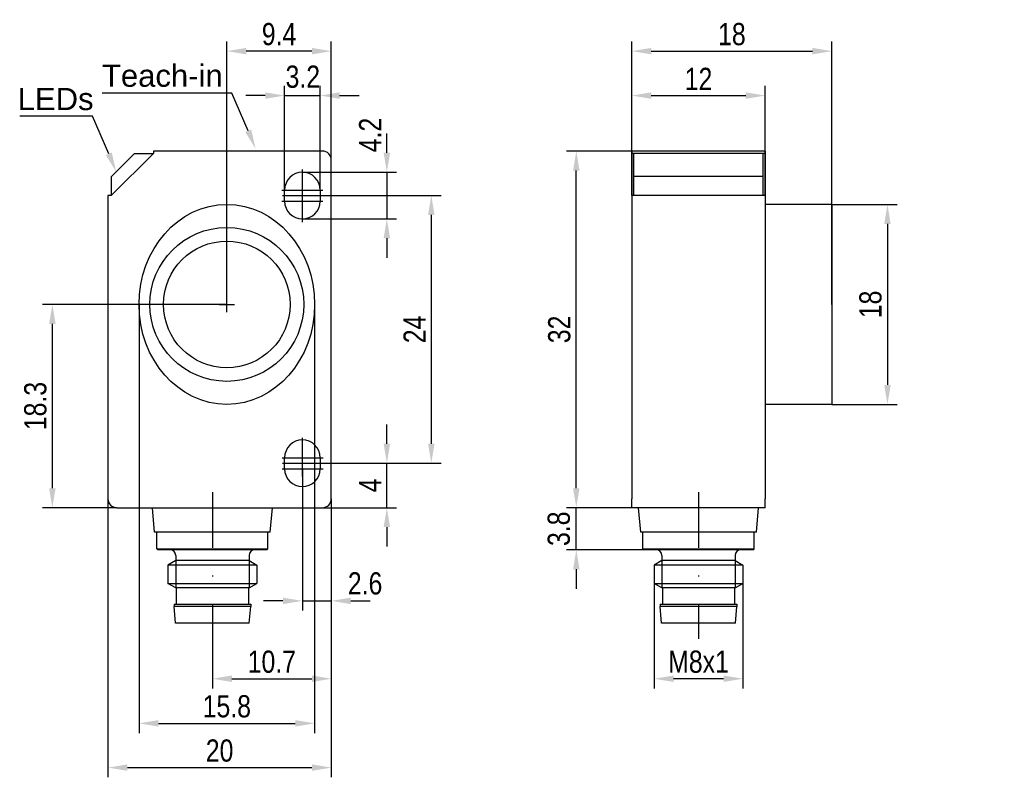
# Model space of a CAD drawing. Extents: x -288.7 to -200.1, y -23.9 to 44.3.
import ezdxf
from ezdxf.enums import TextEntityAlignment as Align

# ---------------------------------------------------------------- set-up
doc = ezdxf.new("R2010")
doc.units = 0
doc.header["$LTSCALE"] = 2
doc.linetypes.add('ACISOTGB', pattern=[9, 4, -1, 1, -1, 1, -1])
doc.linetypes.add('DASHDOT', pattern=[1, 0.5, -0.25, 0, -0.25])
doc.layers.get('0').update_dxf_attribs({"linetype": 'CONTINUOUS'})
doc.layers.get('Defpoints').update_dxf_attribs({"linetype": 'CONTINUOUS'})
for name, color, linetype in [('025', 1, 'CONTINUOUS'), ('AM_REFDIM', 6, 'CONTINUOUS'), ('AM_VIS', 3, 'CONTINUOUS'), ('BEMASSUNG', 1, 'CONTINUOUS')]:
    doc.layers.add(name, color=color, linetype=linetype)
doc.layers.add('AM_7', color=1, linetype='DASHDOT', lineweight=25)
doc.styles.add('Arial', font='ARIAL.TTF', dxfattribs={"width": 0.8})
doc.styles.add('T1', font='ROMANS.SHX', dxfattribs={"width": 0.8})
doc.dimstyles.new('Katalog. Arial', dxfattribs={"dimtxt": 4, "dimasz": 3.5, "dimexe": 1.75, "dimexo": 0, "dimgap": 1, "dimtad": 1, "dimrnd": 0.01, "dimdsep": 46, "dimtxsty": 'Arial', "dimcen": 0, "dimclrd": 1, "dimclre": 1, "dimclrt": 2, "dimadec": 0, "dimazin": 0, "dimtfac": 0.71, "dimtmove": 2, "dimatfit": 3, "dimfxl": 1, "dimtolj": 1, "dimarcsym": 0})

# ---------------------------------------------------------------- blocks, each defined once
blk = doc.blocks.new('*D21')
at = {"color": 1, "lineweight": -2, "ltscale": 5}
for p, q in [((-255.652, 32.318), (-255.652, 34.068)), ((-263.252, 30.568), (-254.777, 30.568)), ((-255.652, 30.568), (-255.652, 26.368)), ((-263.252, 26.368), (-254.777, 26.368)), ((-255.652, 24.618), (-255.652, 22.868))]:
    blk.add_line(p, q, dxfattribs=at)
at = {"color": 1, "ltscale": 5}
for points in [[(-255.944, 32.318), (-255.361, 32.318), (-255.652, 30.568)], [(-255.944, 24.618), (-255.361, 24.618), (-255.652, 26.368)]]:
    blk.add_solid(points, dxfattribs=at)
at = {"layer": 'Defpoints', "color": 0, "ltscale": 5}
for p in [(-263.252, 30.568), (-263.252, 26.368), (-255.652, 26.368)]:
    blk.add_point(p, dxfattribs=at)
at = {"color": 2, "ltscale": 5, "insert": (-257.156, 33.919), "char_height": 2, "attachment_point": 5, "rotation": 90, "style": 'Arial'}
blk.add_mtext('\\A1;4.2', dxfattribs=at)
blk = doc.blocks.new('*D22')
at = {"color": 1, "lineweight": -2, "ltscale": 5}
for p, q in [((-255.652, 6.118), (-255.652, 7.868)), ((-261.497, 4.368), (-254.777, 4.368)), ((-255.652, 0.368), (-255.652, 4.368)), ((-261.452, 0.368), (-254.777, 0.368)), ((-255.652, -1.382), (-255.652, -3.132))]:
    blk.add_line(p, q, dxfattribs=at)
at = {"color": 1, "ltscale": 5}
for points in [[(-255.944, 6.118), (-255.361, 6.118), (-255.652, 4.368)], [(-255.944, -1.382), (-255.361, -1.382), (-255.652, 0.368)]]:
    blk.add_solid(points, dxfattribs=at)
at = {"layer": 'Defpoints', "color": 0, "ltscale": 5}
for p in [(-261.497, 4.368), (-255.652, 4.368), (-261.452, 0.368)]:
    blk.add_point(p, dxfattribs=at)
at = {"color": 2, "ltscale": 5, "insert": (-257.152, 2.368), "char_height": 2, "attachment_point": 5, "rotation": 90, "style": 'Arial'}
blk.add_mtext('\\A1;4', dxfattribs=at)
blk = doc.blocks.new('*D23')
at = {"layer": 'AM_REFDIM', "color": 1, "lineweight": -2}
for p, q in [((-261.497, 28.468), (-250.777, 28.468)), ((-251.652, 26.718), (-251.652, 6.118)), ((-261.497, 4.368), (-250.777, 4.368))]:
    blk.add_line(p, q, dxfattribs=at)
at = {"layer": 'AM_REFDIM', "color": 1}
for points in [[(-251.944, 26.718), (-251.361, 26.718), (-251.652, 28.468)], [(-251.944, 6.118), (-251.361, 6.118), (-251.652, 4.368)]]:
    blk.add_solid(points, dxfattribs=at)
at = {"layer": 'Defpoints', "color": 0}
for p in [(-261.497, 28.468), (-261.497, 4.368), (-251.652, 4.368)]:
    blk.add_point(p, dxfattribs=at)
at = {"layer": 'AM_REFDIM', "color": 2, "insert": (-253.156, 16.418), "char_height": 2, "attachment_point": 5, "rotation": 90, "style": 'Arial'}
blk.add_mtext('\\A1;24', dxfattribs=at)
blk = doc.blocks.new('*D24')
at = {"layer": 'AM_REFDIM', "color": 1, "lineweight": -2}
for p, q in [((-264.852, 28.968), (-264.852, 38.343)), ((-261.652, 28.968), (-261.652, 38.343)), ((-266.602, 37.468), (-268.352, 37.468)), ((-264.852, 37.468), (-261.652, 37.468)), ((-259.902, 37.468), (-258.152, 37.468))]:
    blk.add_line(p, q, dxfattribs=at)
at = {"layer": 'AM_REFDIM', "color": 1}
for points in [[(-266.602, 37.76), (-266.602, 37.177), (-264.852, 37.468)], [(-259.902, 37.76), (-259.902, 37.177), (-261.652, 37.468)]]:
    blk.add_solid(points, dxfattribs=at)
at = {"layer": 'Defpoints', "color": 0}
for p in [(-261.652, 37.468), (-264.852, 28.968), (-261.652, 28.968)]:
    blk.add_point(p, dxfattribs=at)
at = {"layer": 'AM_REFDIM', "color": 2, "insert": (-263.214, 39.16), "char_height": 2, "attachment_point": 5, "style": 'Arial'}
blk.add_mtext('\\A1;3.2', dxfattribs=at)
blk = doc.blocks.new('*D25')
at = {"layer": 'AM_REFDIM', "color": 1, "lineweight": -2}
for p, q in [((-263.252, 3.868), (-263.252, -8.899)), ((-260.652, 1.168), (-260.652, -8.899)), ((-265.002, -8.024), (-266.752, -8.024)), ((-263.252, -8.024), (-260.652, -8.024)), ((-258.902, -8.024), (-257.152, -8.024))]:
    blk.add_line(p, q, dxfattribs=at)
at = {"layer": 'AM_REFDIM', "color": 1}
for points in [[(-265.002, -7.732), (-265.002, -8.316), (-263.252, -8.024)], [(-258.902, -7.732), (-258.902, -8.316), (-260.652, -8.024)]]:
    blk.add_solid(points, dxfattribs=at)
at = {"layer": 'Defpoints', "color": 0}
for p in [(-263.252, 3.868), (-260.652, 1.168), (-260.652, -8.024)]:
    blk.add_point(p, dxfattribs=at)
at = {"layer": 'AM_REFDIM', "color": 2, "insert": (-257.61, -6.459), "char_height": 2, "attachment_point": 5, "style": 'Arial'}
blk.add_mtext('\\A1;2.6', dxfattribs=at)
blk = doc.blocks.new('*D26')
at = {"layer": 'AM_REFDIM', "color": 1, "lineweight": -2}
for p, q in [((-260.652, 1.168), (-260.652, -15.907)), ((-271.352, -10.032), (-271.352, -15.907)), ((-269.602, -15.032), (-262.402, -15.032))]:
    blk.add_line(p, q, dxfattribs=at)
at = {"layer": 'AM_REFDIM', "color": 1}
for points in [[(-269.602, -14.74), (-269.602, -15.323), (-271.352, -15.032)], [(-262.402, -14.74), (-262.402, -15.323), (-260.652, -15.032)]]:
    blk.add_solid(points, dxfattribs=at)
at = {"layer": 'Defpoints', "color": 0}
for p in [(-260.652, 1.168), (-271.352, -10.032), (-260.652, -15.032)]:
    blk.add_point(p, dxfattribs=at)
at = {"layer": 'AM_REFDIM', "color": 2, "insert": (-266.002, -13.51), "char_height": 2, "attachment_point": 5, "style": 'Arial'}
blk.add_mtext('\\A1;10.7', dxfattribs=at)
blk = doc.blocks.new('*D27')
at = {"layer": 'AM_REFDIM', "color": 1, "lineweight": -2}
for p, q in [((-280.752, 1.168), (-280.752, -23.907)), ((-260.652, 1.168), (-260.652, -23.907)), ((-279.002, -23.032), (-262.402, -23.032))]:
    blk.add_line(p, q, dxfattribs=at)
at = {"layer": 'AM_REFDIM', "color": 1}
for points in [[(-279.002, -22.74), (-279.002, -23.323), (-280.752, -23.032)], [(-262.402, -22.74), (-262.402, -23.323), (-260.652, -23.032)]]:
    blk.add_solid(points, dxfattribs=at)
at = {"layer": 'Defpoints', "color": 0}
for p in [(-280.752, 1.168), (-260.652, 1.168), (-260.652, -23.032)]:
    blk.add_point(p, dxfattribs=at)
at = {"layer": 'AM_REFDIM', "color": 2, "insert": (-270.702, -21.51), "char_height": 2, "attachment_point": 5, "style": 'Arial'}
blk.add_mtext('\\A1;20', dxfattribs=at)
blk = doc.blocks.new('*D28')
at = {"layer": 'AM_REFDIM', "color": 1, "lineweight": -2}
for p, q in [((-270.052, 18.668), (-286.627, 18.668)), ((-285.752, 2.118), (-285.752, 16.918)), ((-279.952, 0.368), (-286.627, 0.368))]:
    blk.add_line(p, q, dxfattribs=at)
at = {"layer": 'AM_REFDIM', "color": 1}
for points in [[(-286.044, 16.918), (-285.46, 16.918), (-285.752, 18.668)], [(-286.044, 2.118), (-285.46, 2.118), (-285.752, 0.368)]]:
    blk.add_solid(points, dxfattribs=at)
at = {"layer": 'Defpoints', "color": 0}
for p in [(-285.752, 18.668), (-270.052, 18.668), (-279.952, 0.368)]:
    blk.add_point(p, dxfattribs=at)
at = {"layer": 'AM_REFDIM', "color": 2, "insert": (-287.274, 9.518), "char_height": 2, "attachment_point": 5, "rotation": 90, "style": 'Arial'}
blk.add_mtext('\\A1;18.3', dxfattribs=at)
blk = doc.blocks.new('*D29')
at = {"layer": 'AM_REFDIM', "color": 1, "lineweight": -2}
for p, q in [((-270.052, 18.668), (-270.052, 42.343)), ((-260.652, 31.668), (-260.652, 42.343)), ((-262.402, 41.468), (-268.302, 41.468))]:
    blk.add_line(p, q, dxfattribs=at)
at = {"layer": 'AM_REFDIM', "color": 1}
for points in [[(-268.302, 41.76), (-268.302, 41.177), (-270.052, 41.468)], [(-262.402, 41.76), (-262.402, 41.177), (-260.652, 41.468)]]:
    blk.add_solid(points, dxfattribs=at)
at = {"layer": 'Defpoints', "color": 0}
for p in [(-270.052, 41.468), (-260.652, 31.668), (-270.052, 18.668)]:
    blk.add_point(p, dxfattribs=at)
at = {"layer": 'AM_REFDIM', "color": 2, "insert": (-265.352, 42.99), "char_height": 2, "attachment_point": 5, "style": 'Arial'}
blk.add_mtext('\\A1;9.4', dxfattribs=at)
blk = doc.blocks.new('*D30')
at = {"layer": 'AM_REFDIM', "color": 1, "lineweight": -2}
for p, q in [((-238.607, 2.118), (-238.607, 3.868)), ((-233.607, 0.368), (-239.482, 0.368)), ((-238.607, -3.432), (-238.607, 0.368)), ((-227.607, -3.432), (-239.482, -3.432)), ((-238.607, -5.182), (-238.607, -6.932))]:
    blk.add_line(p, q, dxfattribs=at)
at = {"layer": 'AM_REFDIM', "color": 1}
for points in [[(-238.898, 2.118), (-238.315, 2.118), (-238.607, 0.368)], [(-238.898, -5.182), (-238.315, -5.182), (-238.607, -3.432)]]:
    blk.add_solid(points, dxfattribs=at)
at = {"layer": 'Defpoints', "color": 0}
for p in [(-238.607, 0.368), (-233.607, 0.368), (-227.607, -3.432)]:
    blk.add_point(p, dxfattribs=at)
at = {"layer": 'AM_REFDIM', "color": 2, "insert": (-240.173, -1.528), "char_height": 2, "attachment_point": 5, "rotation": 90, "style": 'Arial'}
blk.add_mtext('\\A1;3.8', dxfattribs=at)
blk = doc.blocks.new('*D31')
at = {"layer": 'AM_REFDIM', "color": 1, "lineweight": -2}
for p, q in [((-233.607, 32.468), (-239.482, 32.468)), ((-238.607, 2.118), (-238.607, 30.718)), ((-233.607, 0.368), (-239.482, 0.368))]:
    blk.add_line(p, q, dxfattribs=at)
at = {"layer": 'AM_REFDIM', "color": 1}
for points in [[(-238.898, 30.718), (-238.315, 30.718), (-238.607, 32.468)], [(-238.898, 2.118), (-238.315, 2.118), (-238.607, 0.368)]]:
    blk.add_solid(points, dxfattribs=at)
at = {"layer": 'Defpoints', "color": 0}
for p in [(-238.607, 32.468), (-233.607, 32.468), (-233.607, 0.368)]:
    blk.add_point(p, dxfattribs=at)
at = {"layer": 'AM_REFDIM', "color": 2, "insert": (-240.129, 16.418), "char_height": 2, "attachment_point": 5, "rotation": 90, "style": 'Arial'}
blk.add_mtext('\\A1;32', dxfattribs=at)
blk = doc.blocks.new('*D32')
at = {"layer": 'AM_REFDIM', "color": 1, "lineweight": -2}
for p, q in [((-233.607, 28.468), (-233.607, 38.343)), ((-221.607, 28.468), (-221.607, 38.343)), ((-231.857, 37.468), (-223.357, 37.468))]:
    blk.add_line(p, q, dxfattribs=at)
at = {"layer": 'AM_REFDIM', "color": 1}
for points in [[(-231.857, 37.76), (-231.857, 37.177), (-233.607, 37.468)], [(-223.357, 37.76), (-223.357, 37.177), (-221.607, 37.468)]]:
    blk.add_solid(points, dxfattribs=at)
at = {"layer": 'Defpoints', "color": 0}
for p in [(-221.607, 37.468), (-233.607, 28.468), (-221.607, 28.468)]:
    blk.add_point(p, dxfattribs=at)
at = {"layer": 'AM_REFDIM', "color": 2, "insert": (-227.607, 38.972), "char_height": 2, "attachment_point": 5, "style": 'Arial'}
blk.add_mtext('\\A1;12', dxfattribs=at)
blk = doc.blocks.new('*D33')
at = {"layer": 'AM_REFDIM', "color": 1, "lineweight": -2}
for p, q in [((-233.607, 28.468), (-233.607, 42.343)), ((-215.607, 18.668), (-215.607, 42.343)), ((-231.857, 41.468), (-217.357, 41.468))]:
    blk.add_line(p, q, dxfattribs=at)
at = {"layer": 'AM_REFDIM', "color": 1}
for points in [[(-231.857, 41.76), (-231.857, 41.177), (-233.607, 41.468)], [(-217.357, 41.76), (-217.357, 41.177), (-215.607, 41.468)]]:
    blk.add_solid(points, dxfattribs=at)
at = {"layer": 'Defpoints', "color": 0}
for p in [(-215.607, 41.468), (-233.607, 28.468), (-215.607, 18.668)]:
    blk.add_point(p, dxfattribs=at)
at = {"layer": 'AM_REFDIM', "color": 2, "insert": (-224.607, 42.99), "char_height": 2, "attachment_point": 5, "style": 'Arial'}
blk.add_mtext('\\A1;18', dxfattribs=at)
blk = doc.blocks.new('*D34')
at = {"layer": 'AM_REFDIM', "color": 1, "lineweight": -2}
for p, q in [((-231.607, -6.457), (-231.607, -15.907)), ((-223.607, -6.457), (-223.607, -15.907)), ((-225.357, -15.032), (-229.857, -15.032))]:
    blk.add_line(p, q, dxfattribs=at)
at = {"layer": 'AM_REFDIM', "color": 1}
for points in [[(-229.857, -14.74), (-229.857, -15.323), (-231.607, -15.032)], [(-225.357, -14.74), (-225.357, -15.323), (-223.607, -15.032)]]:
    blk.add_solid(points, dxfattribs=at)
at = {"layer": 'Defpoints', "color": 0}
for p in [(-231.607, -6.457), (-223.607, -6.457), (-231.607, -15.032)]:
    blk.add_point(p, dxfattribs=at)
at = {"layer": 'AM_REFDIM', "color": 2, "insert": (-227.607, -13.51), "char_height": 2, "attachment_point": 5, "style": 'Arial'}
blk.add_mtext('\\A1;M8x1', dxfattribs=at)
blk = doc.blocks.new('*D35')
at = {"layer": 'AM_REFDIM', "color": 1, "lineweight": -2}
for p, q in [((-215.607, 27.668), (-209.732, 27.668)), ((-210.607, 25.918), (-210.607, 11.418)), ((-215.607, 9.668), (-209.732, 9.668))]:
    blk.add_line(p, q, dxfattribs=at)
at = {"layer": 'AM_REFDIM', "color": 1}
for points in [[(-210.898, 25.918), (-210.315, 25.918), (-210.607, 27.668)], [(-210.898, 11.418), (-210.315, 11.418), (-210.607, 9.668)]]:
    blk.add_solid(points, dxfattribs=at)
at = {"layer": 'Defpoints', "color": 0}
for p in [(-215.607, 27.668), (-215.607, 9.668), (-210.607, 9.668)]:
    blk.add_point(p, dxfattribs=at)
at = {"layer": 'AM_REFDIM', "color": 2, "insert": (-212.128, 18.668), "char_height": 2, "attachment_point": 5, "rotation": 90, "style": 'Arial'}
blk.add_mtext('\\A1;18', dxfattribs=at)
blk = doc.blocks.new('*D36')
at = {"color": 1, "lineweight": -2, "ltscale": 5}
for p, q in [((-277.952, 18.668), (-277.952, -19.922)), ((-262.152, 18.668), (-262.152, -19.922)), ((-276.202, -19.047), (-263.902, -19.047))]:
    blk.add_line(p, q, dxfattribs=at)
at = {"color": 1, "ltscale": 5}
for points in [[(-276.202, -18.755), (-276.202, -19.338), (-277.952, -19.047)], [(-263.902, -18.755), (-263.902, -19.338), (-262.152, -19.047)]]:
    blk.add_solid(points, dxfattribs=at)
at = {"layer": 'Defpoints', "color": 0, "ltscale": 5}
for p in [(-277.952, 18.668), (-262.152, 18.668), (-262.152, -19.047)]:
    blk.add_point(p, dxfattribs=at)
at = {"color": 2, "ltscale": 5, "insert": (-270.052, -17.525), "char_height": 2, "attachment_point": 5, "style": 'Arial'}
blk.add_mtext('\\A1;15.8', dxfattribs=at)

msp = doc.modelspace()

# ---------------------------------------------------------------- linework, layer by layer
at = {"layer": '025', "ltscale": 5}
for p, q in [((-274.652, -4.392), (-274.652, -6.862)), ((-268.052, -4.392), (-268.052, -6.862)), ((-230.907, -4.392), (-230.907, -6.862)), ((-224.307, -4.392), (-224.307, -6.862))]:
    msp.add_line(p, q, dxfattribs=at)
at = {"layer": 'AM_7', "ltscale": 5}
for p, q in [((-263.252, 28.268), (-263.252, 30.829)), ((-265.089, 28.968), (-261.4, 28.968)), ((-265.041, 28.468), (-261.497, 28.468)), ((-263.252, 26.081), (-263.252, 28.668)), ((-265.089, 27.968), (-261.4, 27.968)), ((-270.752, 18.668), (-269.352, 18.668)), ((-270.052, 17.968), (-270.052, 19.368)), ((-263.252, 4.168), (-263.252, 6.67)), ((-265.078, 4.868), (-261.391, 4.868)), ((-263.252, 3.168), (-263.252, 4.568)), ((-265.061, 3.868), (-261.374, 3.868)), ((-265.041, 4.368), (-261.497, 4.368)), ((-271.352, 1.768), (-271.352, -11.432)), ((-227.607, 1.768), (-227.607, -11.432))]:
    msp.add_line(p, q, dxfattribs=at)
at = {"layer": 'AM_VIS'}
for p, q in [((-276.652, 32.268), (-280.452, 28.468)), ((-280.433, 30.185), (-278.361, 32.257)), ((-278.361, 32.257), (-276.664, 32.257)), ((-276.652, 32.468), (-276.652, 32.268)), ((-261.452, 32.468), (-276.652, 32.468)), ((-266.297, 32.47), (-271.007, 32.47)), ((-233.607, 32.468), (-233.607, 32.268)), ((-221.607, 32.468), (-233.607, 32.468)), ((-233.607, 32.268), (-233.607, 28.468)), ((-221.607, 32.268), (-233.607, 32.268)), ((-233.446, 32.257), (-233.446, 30.185)), ((-221.786, 32.257), (-233.446, 32.257)), ((-225.252, 32.47), (-229.962, 32.47)), ((-221.786, 30.185), (-221.786, 32.257)), ((-221.607, 32.468), (-221.607, 32.268)), ((-221.607, 32.268), (-221.607, 28.468)), ((-260.652, 1.168), (-260.652, 31.668)), ((-280.433, 28.488), (-280.433, 30.185)), ((-233.446, 30.185), (-233.446, 28.488)), ((-221.786, 30.185), (-233.446, 30.185)), ((-221.786, 28.488), (-221.786, 30.185)), ((-280.752, 28.468), (-280.752, 1.168)), ((-280.452, 28.468), (-280.752, 28.468)), ((-264.852, 27.968), (-264.852, 28.968)), ((-261.652, 28.968), (-261.652, 27.968)), ((-233.607, 28.468), (-233.607, 1.168)), ((-221.607, 28.468), (-233.607, 28.468)), ((-221.786, 28.488), (-233.446, 28.488)), ((-221.607, 28.468), (-221.607, 1.168)), ((-215.607, 27.668), (-221.607, 27.668)), ((-215.607, 27.668), (-215.607, 9.668)), ((-215.607, 9.668), (-221.607, 9.668)), ((-264.852, 3.868), (-264.852, 4.868)), ((-261.652, 4.868), (-261.652, 3.868)), ((-233.607, 0.368), (-233.607, 1.168)), ((-221.607, 0.368), (-221.607, 1.168)), ((-279.952, 0.368), (-261.452, 0.368)), ((-276.56, -1.832), (-276.752, 0.368)), ((-266.145, -1.832), (-265.952, 0.368)), ((-221.607, 0.368), (-233.607, 0.368)), ((-232.814, -1.832), (-233.007, 0.368)), ((-222.399, -1.832), (-222.207, 0.368)), ((-266.145, -1.832), (-276.56, -1.832)), ((-276.352, -3.332), (-276.352, -1.832)), ((-266.352, -3.332), (-266.352, -1.832)), ((-222.399, -1.832), (-232.814, -1.832)), ((-232.607, -3.332), (-232.607, -1.832)), ((-222.607, -3.332), (-222.607, -1.832)), ((-276.252, -3.432), (-276.352, -3.332)), ((-276.352, -3.332), (-266.352, -3.332)), ((-266.452, -3.432), (-276.252, -3.432)), ((-266.452, -3.432), (-266.352, -3.332)), ((-232.507, -3.432), (-232.607, -3.332)), ((-232.607, -3.332), (-222.607, -3.332)), ((-222.707, -3.432), (-232.507, -3.432)), ((-222.707, -3.432), (-222.607, -3.332)), ((-274.652, -4.392), (-275.352, -4.796)), ((-274.652, -3.932), (-274.652, -4.392)), ((-268.052, -4.392), (-274.652, -4.392)), ((-268.052, -3.932), (-268.052, -4.392)), ((-268.052, -4.392), (-267.352, -4.796)), ((-230.907, -4.392), (-231.607, -4.796)), ((-230.907, -3.932), (-230.907, -4.392)), ((-224.307, -4.392), (-230.907, -4.392)), ((-224.307, -3.932), (-224.307, -4.392)), ((-224.307, -4.392), (-223.607, -4.796)), ((-275.352, -4.796), (-275.352, -6.457)), ((-267.352, -4.796), (-275.352, -4.796)), ((-267.352, -4.796), (-267.352, -6.457)), ((-231.607, -4.796), (-231.607, -6.457)), ((-223.607, -4.796), (-231.607, -4.796)), ((-223.607, -4.796), (-223.607, -6.457)), ((-274.652, -6.862), (-275.352, -6.457)), ((-275.352, -6.457), (-267.352, -6.457)), ((-268.052, -6.862), (-274.652, -6.862)), ((-274.602, -6.862), (-274.602, -8.322)), ((-268.102, -6.862), (-268.102, -8.322)), ((-268.052, -6.862), (-267.352, -6.457)), ((-230.907, -6.862), (-231.607, -6.457)), ((-231.607, -6.457), (-223.607, -6.457)), ((-224.307, -6.862), (-230.907, -6.862)), ((-230.857, -6.862), (-230.857, -8.322)), ((-224.357, -6.862), (-224.357, -8.322)), ((-224.307, -6.862), (-223.607, -6.457)), ((-274.802, -8.322), (-274.802, -8.532)), ((-274.802, -8.322), (-267.902, -8.322)), ((-274.671, -10.032), (-274.802, -8.532)), ((-267.902, -8.532), (-274.802, -8.532)), ((-268.033, -10.032), (-267.902, -8.532)), ((-267.902, -8.322), (-267.902, -8.532)), ((-231.057, -8.322), (-231.057, -8.532)), ((-231.057, -8.322), (-224.157, -8.322)), ((-230.926, -10.032), (-231.057, -8.532)), ((-224.157, -8.532), (-231.057, -8.532)), ((-224.288, -10.032), (-224.157, -8.532)), ((-224.157, -8.322), (-224.157, -8.532)), ((-268.033, -10.032), (-274.671, -10.032)), ((-224.288, -10.032), (-230.926, -10.032))]:
    msp.add_line(p, q, dxfattribs=at)
for radius in [6.925, 6.925, 5.7]:
    msp.add_circle((-270.052, 18.668), radius, dxfattribs=at)
for centre, radius, start, end in [((-271.007, 32.265), 0.205, 90, 98.27643), ((-266.297, 32.265), 0.205, 81.72357, 90), ((-261.452, 31.668), 0.8, 0, 90), ((-229.962, 32.265), 0.205, 90, 98.27643), ((-225.252, 32.265), 0.205, 81.72357, 90), ((-263.252, 28.968), 1.6, 0, 180), ((-263.252, 27.968), 1.6, 180, 0), ((-263.252, 4.868), 1.6, 0, 180), ((-263.252, 3.868), 1.6, 180, 0), ((-279.952, 1.168), 0.8, 180, 270), ((-261.452, 1.168), 0.8, 270, 0), ((-275.152, -3.932), 0.5, 0, 90), ((-267.552, -3.932), 0.5, 90, 180), ((-231.407, -3.932), 0.5, 0, 90), ((-223.807, -3.932), 0.5, 90, 180)]:
    msp.add_arc(centre, radius, start, end, dxfattribs=at)
msp.add_ellipse((-270.052, 18.668), major_axis=(0, 9), ratio=0.877778, dxfattribs=at)
at = {"layer": 'BEMASSUNG'}
for p, q in [((-269.594, 37.68), (-281.264, 37.68)), ((-268.126, 34.301), (-269.594, 37.68)), ((-282.14, 35.605), (-288.691, 35.605)), ((-280.672, 32.226), (-282.14, 35.605))]:
    msp.add_line(p, q, dxfattribs=at)
for points in [[(-268.396, 34.191), (-267.856, 34.411), (-267.466, 32.68)], [(-280.942, 32.116), (-280.402, 32.336), (-280.012, 30.605)]]:
    msp.add_solid(points, dxfattribs=at)

# ---------------------------------------------------------------- texts
at = {"layer": 'AM_7', "color": 2, "linetype": 'ACISOTGB', "ltscale": 5, "insert": (-200.093, 22.719), "char_height": 1.75, "attachment_point": 9, "style": 'T1'}
msp.add_mtext('\\A1;', dxfattribs=at)
at = {"layer": 'AM_REFDIM', "color": 2, "ltscale": 5, "insert": (-213.108, 30.086), "char_height": 1.75, "attachment_point": 1, "style": 'T1'}
msp.add_mtext('\\A1;', dxfattribs=at)
at = {"layer": 'BEMASSUNG', "color": 2, "style": 'Arial'}
for s, p in [('Teach-in', (-281.292, 39.262)), ('LEDs', (-288.872, 37.163))]:
    msp.add_text(s, height=2, dxfattribs=at).set_placement(p, align=Align.MIDDLE_LEFT)

# ---------------------------------------------------------------- dimensions: what is measured, and where the dimension line sits
at = {"ltscale": 5}
dim = msp.add_linear_dim(base=(-255.652, 26.368), p1=(-263.252, 30.568), p2=(-263.252, 26.368), angle=90, dimstyle='Katalog. Arial', override={"dimscale": 0.5, "dimlfac": 1}, dxfattribs=at)
dim.commit()
dim.dimension.update_dxf_attribs({"geometry": '*D21', "text_midpoint": (-257.156, 33.919), "dimtype": 128})
dim = msp.add_linear_dim(base=(-262.152, -19.047), p1=(-277.952, 18.668), p2=(-262.152, 18.668), dimstyle='Katalog. Arial', override={"dimscale": 0.5, "dimlfac": 1}, dxfattribs=at)
dim.commit()
dim.dimension.update_dxf_attribs({"geometry": '*D36', "text_midpoint": (-270.052, -17.525)})
dim = msp.add_linear_dim(base=(-255.652, 4.368), p1=(-261.452, 0.368), p2=(-261.497, 4.368), angle=90, dimstyle='Katalog. Arial', override={"dimscale": 0.5, "dimlfac": 1}, dxfattribs=at)
dim.commit()
dim.dimension.update_dxf_attribs({"geometry": '*D22', "text_midpoint": (-257.152, 2.368)})
at = {"layer": 'AM_REFDIM'}
for base, p1, p2, override, picture, middle in [((-270.052, 41.468), (-260.652, 31.668), (-270.052, 18.668), {"dimscale": 0.5, "dimlfac": 1}, '*D29', (-265.352, 42.99)), ((-215.607, 41.468), (-233.607, 28.468), (-215.607, 18.668), {"dimscale": 0.5, "dimlfac": 1}, '*D33', (-224.607, 42.99)), ((-221.607, 37.468), (-233.607, 28.468), (-221.607, 28.468), {"dimscale": 0.5, "dimlfac": 1}, '*D32', (-227.607, 38.972)), ((-260.652, -23.032), (-280.752, 1.168), (-260.652, 1.168), {"dimscale": 0.5, "dimdec": 0, "dimlfac": 1}, '*D27', (-270.702, -21.51)), ((-260.652, -15.032), (-271.352, -10.032), (-260.652, 1.168), {"dimscale": 0.5, "dimlfac": 1}, '*D26', (-266.002, -13.51))]:
    dim = msp.add_linear_dim(base=base, p1=p1, p2=p2, dimstyle='Katalog. Arial', override=override, dxfattribs=at)
    dim.commit()
    dim.dimension.update_dxf_attribs({"geometry": picture, "text_midpoint": middle})
for base, p1, p2, picture, middle in [((-261.652, 37.468), (-264.852, 28.968), (-261.652, 28.968), '*D24', (-263.214, 39.16)), ((-260.652, -8.024), (-263.252, 3.868), (-260.652, 1.168), '*D25', (-257.61, -6.459))]:
    dim = msp.add_linear_dim(base=base, p1=p1, p2=p2, dimstyle='Katalog. Arial', override={"dimscale": 0.5, "dimlfac": 1}, dxfattribs=at)
    dim.commit()
    dim.dimension.update_dxf_attribs({"geometry": picture, "text_midpoint": middle, "dimtype": 128})
for base, p1, p2, override, picture, middle in [((-238.607, 32.468), (-233.607, 0.368), (-233.607, 32.468), {"dimscale": 0.5, "dimdec": 0, "dimlfac": 1}, '*D31', (-240.129, 16.418)), ((-251.652, 4.368), (-261.497, 28.468), (-261.497, 4.368), {"dimscale": 0.5, "dimdec": 0, "dimlfac": 1}, '*D23', (-253.156, 16.418)), ((-210.607, 9.668), (-215.607, 27.668), (-215.607, 9.668), {"dimscale": 0.5, "dimlfac": 1}, '*D35', (-212.128, 18.668)), ((-285.752, 18.668), (-279.952, 0.368), (-270.052, 18.668), {"dimscale": 0.5, "dimlfac": 1}, '*D28', (-287.274, 9.518))]:
    dim = msp.add_linear_dim(base=base, p1=p1, p2=p2, angle=90, dimstyle='Katalog. Arial', override=override, dxfattribs=at)
    dim.commit()
    dim.dimension.update_dxf_attribs({"geometry": picture, "text_midpoint": middle})
dim = msp.add_linear_dim(base=(-238.607, 0.368), p1=(-227.607, -3.432), p2=(-233.607, 0.368), angle=90, dimstyle='Katalog. Arial', override={"dimscale": 0.5, "dimlfac": 1}, dxfattribs=at)
dim.commit()
dim.dimension.update_dxf_attribs({"geometry": '*D30', "text_midpoint": (-240.173, -1.528), "dimtype": 128})
dim = msp.add_linear_dim(base=(-231.607, -15.032), p1=(-223.607, -6.457), p2=(-231.607, -6.457), text='M<>x1', dimstyle='Katalog. Arial', override={"dimscale": 0.5, "dimlfac": 1}, dxfattribs=at)
dim.commit()
dim.dimension.update_dxf_attribs({"geometry": '*D34', "text_midpoint": (-227.607, -13.51)})

doc.saveas('drawing.dxf')
